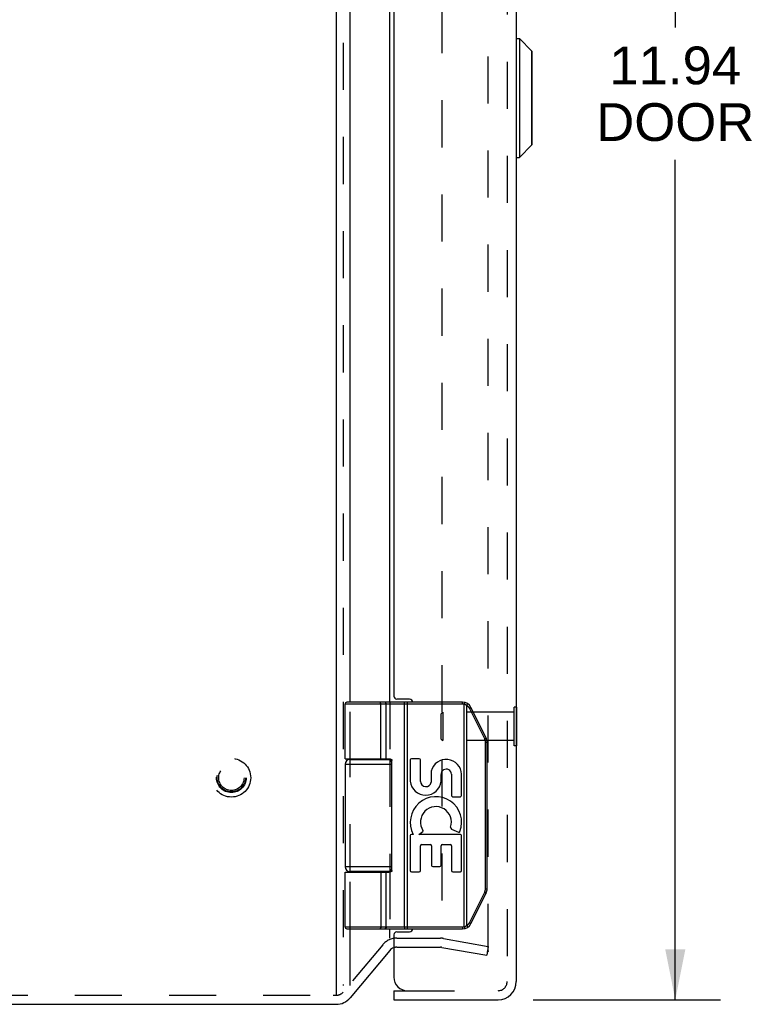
# Model space of a CAD drawing. Header units: inches. Extents: x 0 to 56.7, y 0 to 36.7.
# Tile 3 of 10: x 4.9 to 9.7, y 13.2 to 19.7. Entities that reach past the tile are written whole.
import ezdxf

# ---------------------------------------------------------------- set-up
doc = ezdxf.new("R2010")
doc.units = ezdxf.units.IN
doc.header["$LTSCALE"] = 3.116667
doc.header["$MEASUREMENT"] = 0
doc.linetypes.add('HIDDEN', pattern=[0.2, 0.1, -0.1])
doc.layers.get('0').update_dxf_attribs({"linetype": 'CONTINUOUS'})
for name, color, linetype in [('DEFAULT_2', 8, 'HIDDEN'), ('DIMENSIONS', 7, 'CONTINUOUS'), ('DOOR_ASSEMBLY', 7, 'CONTINUOUS')]:
    doc.layers.add(name, color=color, linetype=linetype)
doc.styles.get("Standard").update_dxf_attribs({"font": 'arial.ttf'})
doc.dimstyles.new('DIMSTYLE_1', dxfattribs={"dimtxt": 0.25, "dimasz": 0.333333, "dimexe": 0.09, "dimexo": 0.07, "dimgap": 0.0375, "dimtad": 0, "dimtih": 1, "dimtoh": 1, "dimzin": 4, "dimdsep": 46, "dimtxsty": 'Standard', "dimblk": '_FILLED', "dimblk1": '_FILLED', "dimblk2": '_FILLED', "dimcen": 0.09, "dimadec": 3, "dimazin": 1, "dimtfac": 1, "dimtdec": 3, "dimtofl": 0, "dimtmove": 0, "dimatfit": 3, "dimldrblk": '_FILLED', "dimfxl": 0, "dimtolj": 1, "dimtzin": 4, "dimarcsym": 0})

# ---------------------------------------------------------------- blocks, each defined once
blk = doc.blocks.new('_FILLED')
at = {"color": 0, "linetype": 'ByBlock'}
blk.add_solid([(0, 0), (-1, 0.2), (-1, -0.2)], dxfattribs=at)
blk = doc.blocks.new('*D13')
at = {"layer": 'DIMENSIONS', "color": 2, "linetype": 'Continuous'}
for p, q in [((8.2643, 25.1739), (9.5047, 25.1739)), ((9.2047, 25.1739), (9.2047, 19.6694)), ((9.2047, 13.2339), (9.2047, 18.7944)), ((8.2643, 13.2339), (9.5047, 13.2339))]:
    blk.add_line(p, q, dxfattribs=at)
at = {"layer": 'DIMENSIONS', "color": 2, "linetype": 'Continuous', "xscale": 0.3333333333, "yscale": 0.3333333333, "zscale": 0.3333333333}
for p, rotation in [((9.2047, 25.1739), 90), ((9.2047, 13.2339), 270)]:
    blk.add_blockref('_FILLED', p, dxfattribs=dict(at, rotation=rotation))
at = {"layer": 'DIMENSIONS', "color": 2, "linetype": 'Continuous', "insert": (9.2047, 19.5444), "char_height": 0.25, "width": 1.046468, "attachment_point": 2, "line_spacing_factor": 0.9}
blk.add_mtext('11.94\\PDOOR', dxfattribs=at)

msp = doc.modelspace()

# ---------------------------------------------------------------- linework, layer by layer
at = {"color": 3, "linetype": 'Continuous'}
for p, q in [((6.9595, 25.1836), (6.9595, 13.2658)), ((7.0514, 15.2039), (7.0514, 23.2039)), ((7.3144, 15.2039), (7.3144, 23.2039)), ((7.0514, 14.8239), (7.0514, 14.8289)), ((7.3144, 14.8239), (7.3144, 14.8286)), ((7.0514, 14.0789), (7.0514, 14.0839)), ((7.3144, 14.0792), (7.3144, 14.0839)), ((7.0514, 13.3294), (7.0514, 13.7039)), ((7.3144, 13.6428), (7.3144, 13.7039)), ((7.3144, 13.5601), (7.0514, 13.2468)), ((2.0865, 13.2039), (6.9595, 13.2039))]:
    msp.add_line(p, q, dxfattribs=at)
for centre, radius, start, end in [((7.3603, 13.5216), 0.06, 108.81154, 140), ((6.9595, 13.3239), 0.12, 270, 320)]:
    msp.add_arc(centre, radius, start, end, dxfattribs=at)
at = {"layer": 'DEFAULT_2', "color": 8, "linetype": 'HIDDEN'}
for p, q in [((7.0055, 25.179), (7.0055, 13.3294)), ((7.9668, 13.5578), (7.9668, 24.85)), ((7.6595, 24.7985), (7.6595, 13.6534)), ((7.0514, 14.8289), (7.0514, 15.2039)), ((7.3144, 15.2039), (7.3144, 14.8286)), ((7.0514, 14.0839), (7.0514, 14.8239)), ((7.3144, 14.8239), (7.3144, 14.0839)), ((7.0514, 13.7039), (7.0514, 14.0789)), ((7.3144, 14.0792), (7.3144, 13.7039)), ((7.3603, 13.6416), (7.6491, 13.6416)), ((7.6699, 13.6397), (7.9668, 13.5874)), ((7.2684, 13.5987), (7.0055, 13.2853)), ((7.3603, 13.5816), (7.6491, 13.5816)), ((7.6595, 13.5806), (7.9564, 13.5283)), ((7.9668, 13.5874), (7.9564, 13.5283)), ((2.1128, 13.2639), (6.9401, 13.2639)), ((6.9401, 13.2639), (6.9595, 13.2639))]:
    msp.add_line(p, q, dxfattribs=at)
for points in [[(7.9589, 13.5498), (7.9582, 13.5498), (7.9575, 13.5499)], [(7.9668, 13.5578), (7.9667, 13.5571), (7.9667, 13.5564), (7.9665, 13.5557), (7.9663, 13.555), (7.966, 13.5544), (7.9657, 13.5538), (7.9654, 13.5532), (7.9649, 13.5526), (7.9645, 13.5521), (7.964, 13.5516), (7.9634, 13.5512), (7.9628, 13.5508), (7.9622, 13.5505), (7.9616, 13.5502), (7.9609, 13.55), (7.9603, 13.5499), (7.9596, 13.5498), (7.9589, 13.5498)]]:
    msp.add_lwpolyline(points, dxfattribs=at)
for radius in [0.128, 0.0981, 0.094, 0.084]:
    msp.add_circle((6.2655, 14.7039), radius, dxfattribs=at)
for centre, radius, start, end in [((7.3603, 13.5216), 0.12, 90, 140), ((7.6491, 13.5216), 0.12, 80, 90), ((7.3603, 13.5216), 0.06, 90, 108.81154), ((7.6491, 13.5216), 0.06, 80, 90), ((6.9595, 13.3239), 0.06, 270, 320)]:
    msp.add_arc(centre, radius, start, end, dxfattribs=at)
at = {"layer": 'DOOR_ASSEMBLY', "color": 8, "linetype": 'HIDDEN'}
for p, q in [((8.091, 25.0539), (8.091, 13.3539)), ((7.655, 15.1279), (7.665, 15.1379)), ((7.655, 14.9599), (7.655, 15.1279)), ((8.137, 15.1379), (7.665, 15.1379)), ((7.665, 15.1379), (7.665, 14.9499)), ((8.151, 15.1719), (8.137, 15.1719)), ((8.137, 14.9159), (8.137, 15.1719)), ((7.655, 14.9599), (7.665, 14.9499)), ((8.137, 14.9499), (7.665, 14.9499)), ((8.151, 14.9159), (8.137, 14.9159)), ((7.431, 13.2939), (8.031, 13.2939))]:
    msp.add_line(p, q, dxfattribs=at)
at = {"layer": 'DOOR_ASSEMBLY', "color": 3, "linetype": 'Continuous'}
for p, q in [((8.151, 25.0539), (8.151, 13.3539)), ((7.341, 23.1639), (7.341, 15.2439)), ((7.446, 15.2239), (7.361, 15.2239)), ((7.341, 13.6639), (7.341, 13.3839)), ((7.361, 13.6839), (7.446, 13.6839)), ((7.341, 13.2339), (8.031, 13.2339))]:
    msp.add_line(p, q, dxfattribs=at)
at = {"layer": 'DOOR_ASSEMBLY', "color": 7, "linetype": 'Continuous'}
for p, q in [((8.154, 19.598), (8.1728, 19.598)), ((8.154, 18.8099), (8.154, 19.598)), ((8.1728, 19.598), (8.2559, 19.5148)), ((8.1728, 19.598), (8.1728, 18.8099)), ((8.2559, 18.893), (8.2559, 19.5148)), ((8.258, 18.898), (8.258, 19.5098)), ((8.1728, 18.8099), (8.2559, 18.893)), ((8.154, 18.8099), (8.1728, 18.8099)), ((7.7954, 15.1909), (7.018, 15.1909)), ((7.018, 14.8289), (7.018, 15.1909)), ((7.7954, 15.2039), (7.031, 15.2039)), ((7.2485, 15.2039), (7.2483, 15.2039)), ((7.2486, 15.2039), (7.2484, 15.2039)), ((7.2487, 15.2039), (7.2485, 15.2039)), ((7.2488, 15.2039), (7.2486, 15.2039)), ((7.2549, 14.8289), (7.2549, 15.1911)), ((7.2549, 14.8289), (7.2549, 15.1911)), ((7.2909, 14.8289), (7.2909, 15.1909)), ((7.4111, 15.1991), (7.411, 15.1995)), ((7.4111, 15.1988), (7.4111, 15.1991)), ((7.4112, 15.1979), (7.4112, 15.1983)), ((7.4113, 15.1975), (7.4112, 15.1979)), ((7.4113, 15.1971), (7.4113, 15.1975)), ((7.4113, 15.1968), (7.4113, 15.1971)), ((7.4114, 15.1964), (7.4113, 15.1968)), ((7.4114, 15.196), (7.4114, 15.1964)), ((7.4114, 15.1956), (7.4114, 15.196)), ((7.4114, 15.1952), (7.4114, 15.1956)), ((7.4114, 15.1948), (7.4114, 15.1952)), ((7.4115, 15.1943), (7.4114, 15.1948)), ((7.4115, 15.1939), (7.4115, 15.1943)), ((7.4115, 15.1935), (7.4115, 15.1939)), ((7.4115, 15.1931), (7.4115, 15.1935)), ((7.4115, 15.1926), (7.4115, 15.1931)), ((7.4115, 15.1922), (7.4115, 15.1926)), ((7.4115, 15.1918), (7.4115, 15.1922)), ((7.4115, 15.1913), (7.4115, 15.1918)), ((7.4115, 13.7169), (7.4115, 15.1913)), ((7.4307, 13.7039), (7.4307, 15.2039)), ((7.7954, 15.1909), (7.7954, 15.2039)), ((7.8073, 15.1894), (7.8104, 15.2021)), ((7.8073, 13.7184), (7.8073, 15.1894)), ((7.8275, 15.1873), (7.8277, 15.1876)), ((7.8277, 15.1876), (7.8279, 15.1879)), ((7.8279, 15.1879), (7.828, 15.1883)), ((7.828, 15.1883), (7.8282, 15.1886)), ((7.8282, 15.1886), (7.8284, 15.1889)), ((7.8284, 15.1889), (7.8285, 15.1891)), ((7.8285, 15.1891), (7.8287, 15.1894)), ((7.8287, 15.1894), (7.8288, 15.1897)), ((7.8288, 15.1897), (7.8289, 15.19)), ((7.8289, 15.19), (7.8291, 15.1902)), ((7.8246, 15.1826), (7.8248, 15.183)), ((7.8246, 13.7252), (7.8246, 15.1826)), ((7.8248, 15.183), (7.8252, 15.1835)), ((7.8252, 15.1835), (7.8255, 15.184)), ((7.8255, 15.184), (7.8259, 15.1846)), ((7.8259, 15.1846), (7.8262, 15.1851)), ((7.8262, 15.1851), (7.8265, 15.1856)), ((7.8265, 15.1856), (7.8267, 15.186)), ((7.8267, 15.186), (7.8269, 15.1863)), ((7.8269, 15.1863), (7.8271, 15.1866)), ((7.8271, 15.1866), (7.8273, 15.187)), ((7.8273, 15.187), (7.8275, 15.1873)), ((7.8414, 15.1635), (7.842, 15.1638)), ((7.9426, 14.9613), (7.8414, 15.1635)), ((7.842, 15.1638), (7.8428, 15.1642)), ((7.8428, 15.1642), (7.8435, 15.1646)), ((7.8435, 15.1646), (7.8442, 15.165)), ((7.8442, 15.165), (7.845, 15.1654)), ((7.845, 15.1654), (7.8456, 15.1657)), ((7.8456, 15.1657), (7.8463, 15.1661)), ((7.8463, 15.1661), (7.8468, 15.1664)), ((7.8468, 15.1664), (7.8472, 15.1666)), ((7.8472, 15.1666), (7.8477, 15.1669)), ((7.8477, 15.1669), (7.8481, 15.1671)), ((7.8481, 15.1671), (7.8485, 15.1673)), ((7.8485, 15.1673), (7.8487, 15.1675)), ((7.8487, 15.1675), (7.849, 15.1676)), ((7.849, 15.1676), (7.8492, 15.1678)), ((7.8492, 15.1678), (7.8494, 15.1679)), ((7.8494, 15.1679), (7.8496, 15.168)), ((7.8496, 15.168), (7.8498, 15.1682)), ((7.8498, 15.1682), (7.85, 15.1683)), ((7.9524, 14.9671), (7.8513, 15.1694)), ((8.155, 15.1719), (8.151, 15.1719)), ((8.155, 14.9159), (8.155, 15.1719)), ((7.9426, 14.9613), (7.9431, 14.9616)), ((7.9431, 14.9616), (7.9439, 14.962)), ((7.9439, 14.962), (7.9446, 14.9624)), ((7.9446, 14.9624), (7.9454, 14.9627)), ((7.9454, 14.9627), (7.9461, 14.9631)), ((7.9461, 14.9631), (7.9468, 14.9635)), ((7.9468, 14.9635), (7.9474, 14.9639)), ((7.9474, 14.9639), (7.9479, 14.9641)), ((7.9478, 14.9391), (7.959, 14.9391)), ((7.9478, 13.9687), (7.9478, 14.9391)), ((7.9479, 14.9641), (7.9483, 14.9644)), ((7.9483, 14.9644), (7.9488, 14.9646)), ((7.9488, 14.9646), (7.9492, 14.9649)), ((7.9492, 14.9649), (7.9496, 14.9651)), ((7.9496, 14.9651), (7.9498, 14.9652)), ((7.9498, 14.9652), (7.9501, 14.9654)), ((7.9501, 14.9654), (7.9503, 14.9655)), ((7.9503, 14.9655), (7.9505, 14.9657)), ((7.9505, 14.9657), (7.9507, 14.9658)), ((7.9507, 14.9658), (7.9509, 14.9659)), ((7.9509, 14.9659), (7.9511, 14.966)), ((7.959, 13.9687), (7.959, 14.9391)), ((8.155, 14.9159), (8.151, 14.9159)), ((7.048, 14.8239), (7.3267, 14.8239)), ((7.0975, 14.8289), (7.0975, 14.8239)), ((7.2535, 14.8289), (7.2535, 14.8239)), ((7.3289, 14.0889), (7.3289, 14.8189)), ((7.4497, 14.8215), (7.4497, 14.6804)), ((7.51, 14.8299), (7.4581, 14.8299)), ((7.5184, 14.6799), (7.5184, 14.8215)), ((7.018, 14.7939), (7.3289, 14.7939)), ((7.018, 14.7939), (7.018, 14.1139)), ((7.5884, 14.7482), (7.5884, 14.6734)), ((7.6538, 14.6815), (7.654, 14.7242)), ((7.7225, 14.7265), (7.7225, 14.5869)), ((7.7899, 14.5869), (7.7899, 14.7265)), ((7.7309, 14.5785), (7.7815, 14.5785)), ((7.5071, 14.329), (7.5327, 14.3469)), ((7.7237, 14.3637), (7.769, 14.3441)), ((7.4497, 14.3206), (7.4497, 14.0891)), ((7.4699, 14.329), (7.4581, 14.329)), ((7.7815, 14.329), (7.5071, 14.329)), ((7.7899, 14.0891), (7.7899, 14.3206)), ((7.5184, 14.0891), (7.5184, 14.2532)), ((7.5268, 14.2616), (7.5815, 14.2616)), ((7.5899, 14.2532), (7.5899, 14.1236)), ((7.6536, 14.1236), (7.6536, 14.2532)), ((7.662, 14.2616), (7.7141, 14.2616)), ((7.7225, 14.2532), (7.7225, 14.0891)), ((7.3289, 14.1139), (7.018, 14.1139)), ((7.3267, 14.0839), (7.048, 14.0839)), ((7.0975, 14.0839), (7.0975, 14.0789)), ((7.2535, 14.0839), (7.2535, 14.0789)), ((7.4581, 14.0807), (7.51, 14.0807)), ((7.5983, 14.1152), (7.6452, 14.1152)), ((7.7309, 14.0807), (7.7815, 14.0807)), ((7.018, 14.0789), (7.309, 14.0789)), ((7.018, 13.7169), (7.018, 14.0789)), ((7.2909, 13.7169), (7.2909, 14.0789)), ((7.9478, 13.9687), (7.959, 13.9687)), ((7.8414, 13.7443), (7.9426, 13.9465)), ((7.8513, 13.7385), (7.9524, 13.9407)), ((7.9426, 13.9465), (7.9435, 13.946)), ((7.9435, 13.946), (7.9443, 13.9456)), ((7.9443, 13.9456), (7.945, 13.9452)), ((7.945, 13.9452), (7.9457, 13.9449)), ((7.9457, 13.9449), (7.9464, 13.9445)), ((7.9464, 13.9445), (7.9471, 13.9441)), ((7.9471, 13.9441), (7.9476, 13.9439)), ((7.9476, 13.9439), (7.948, 13.9436)), ((7.948, 13.9436), (7.9485, 13.9433)), ((7.9485, 13.9433), (7.9489, 13.9431)), ((7.9495, 13.9428), (7.9497, 13.9426)), ((7.9497, 13.9426), (7.95, 13.9425)), ((7.95, 13.9425), (7.9502, 13.9424)), ((7.9502, 13.9424), (7.9504, 13.9422)), ((7.9504, 13.9422), (7.9506, 13.9421)), ((7.9506, 13.9421), (7.9508, 13.942)), ((7.018, 13.7169), (7.7954, 13.7169)), ((7.031, 13.7039), (7.7954, 13.7039)), ((7.2485, 13.7039), (7.2483, 13.7039)), ((7.2486, 13.7039), (7.2484, 13.7039)), ((7.2487, 13.7039), (7.2485, 13.7039)), ((7.2488, 13.7039), (7.2486, 13.7039)), ((7.2489, 13.7039), (7.2487, 13.7039)), ((7.4112, 13.7094), (7.4111, 13.709)), ((7.4111, 13.709), (7.4111, 13.7087)), ((7.4113, 13.7105), (7.4112, 13.7101)), ((7.4112, 13.7101), (7.4112, 13.7097)), ((7.4112, 13.7097), (7.4112, 13.7094)), ((7.4114, 13.7116), (7.4113, 13.7112)), ((7.4113, 13.7112), (7.4113, 13.7108)), ((7.4113, 13.7108), (7.4113, 13.7105)), ((7.4115, 13.7133), (7.4114, 13.7128)), ((7.4114, 13.7128), (7.4114, 13.7124)), ((7.4114, 13.7124), (7.4114, 13.712)), ((7.4114, 13.712), (7.4114, 13.7116)), ((7.4115, 13.7169), (7.4115, 13.7167)), ((7.4115, 13.7167), (7.4115, 13.7163)), ((7.4115, 13.7163), (7.4115, 13.7158)), ((7.4115, 13.7158), (7.4115, 13.7154)), ((7.4115, 13.7154), (7.4115, 13.715)), ((7.4115, 13.715), (7.4115, 13.7145)), ((7.4115, 13.7145), (7.4115, 13.7141)), ((7.4115, 13.7141), (7.4115, 13.7137)), ((7.4115, 13.7137), (7.4115, 13.7133)), ((7.7954, 13.7169), (7.7954, 13.7039)), ((7.8073, 13.7184), (7.8104, 13.7057)), ((7.8246, 13.7252), (7.8249, 13.7247)), ((7.8249, 13.7247), (7.8253, 13.7241)), ((7.8253, 13.7241), (7.8256, 13.7236)), ((7.8256, 13.7236), (7.826, 13.7231)), ((7.826, 13.7231), (7.8263, 13.7225)), ((7.8263, 13.7225), (7.8266, 13.722)), ((7.8266, 13.722), (7.8268, 13.7217)), ((7.8268, 13.7217), (7.827, 13.7213)), ((7.827, 13.7213), (7.8272, 13.721)), ((7.8272, 13.721), (7.8274, 13.7207)), ((7.8274, 13.7207), (7.8276, 13.7203)), ((7.8276, 13.7203), (7.8278, 13.72)), ((7.8278, 13.72), (7.8279, 13.7197)), ((7.8279, 13.7197), (7.8281, 13.7194)), ((7.8281, 13.7194), (7.8283, 13.7191)), ((7.8283, 13.7191), (7.8284, 13.7188)), ((7.8284, 13.7188), (7.8286, 13.7185)), ((7.8286, 13.7185), (7.8287, 13.7182)), ((7.8287, 13.7182), (7.8289, 13.718)), ((7.8414, 13.7443), (7.8424, 13.7438)), ((7.8424, 13.7438), (7.8431, 13.7434)), ((7.8431, 13.7434), (7.8439, 13.743)), ((7.8439, 13.743), (7.8446, 13.7426)), ((7.8446, 13.7426), (7.8453, 13.7422)), ((7.8453, 13.7422), (7.846, 13.7419)), ((7.846, 13.7419), (7.8465, 13.7416)), ((7.8465, 13.7416), (7.8469, 13.7413)), ((7.8469, 13.7413), (7.8474, 13.7411)), ((7.8474, 13.7411), (7.8478, 13.7408)), ((7.8478, 13.7408), (7.8482, 13.7406)), ((7.8482, 13.7406), (7.8485, 13.7405)), ((7.8485, 13.7405), (7.8487, 13.7403)), ((7.8487, 13.7403), (7.849, 13.7402)), ((7.849, 13.7402), (7.8492, 13.74)), ((7.8492, 13.74), (7.8494, 13.7399)), ((7.8494, 13.7399), (7.8496, 13.7398)), ((7.341, 13.2939), (7.431, 13.2939)), ((7.341, 13.2939), (7.341, 13.2339))]:
    msp.add_line(p, q, dxfattribs=at)
for points in [[(7.2549, 15.1911), (7.2549, 15.1913), (7.2549, 15.1916), (7.2549, 15.1918), (7.2549, 15.192), (7.2549, 15.1922), (7.2549, 15.1924), (7.2548, 15.1926), (7.2548, 15.1928), (7.2548, 15.1931), (7.2548, 15.1933), (7.2548, 15.1935), (7.2547, 15.1937), (7.2547, 15.1939), (7.2547, 15.1941), (7.2547, 15.1943), (7.2546, 15.1945), (7.2546, 15.1948), (7.2546, 15.195), (7.2545, 15.1952), (7.2545, 15.1954), (7.2545, 15.1956), (7.2544, 15.1958), (7.2544, 15.196), (7.2543, 15.1962), (7.2543, 15.1964), (7.2542, 15.1966), (7.2542, 15.1968), (7.2541, 15.197), (7.2541, 15.1971), (7.254, 15.1973), (7.254, 15.1975), (7.2539, 15.1977), (7.2539, 15.1979), (7.2538, 15.1981), (7.2537, 15.1983), (7.2537, 15.1984), (7.2536, 15.1986), (7.2536, 15.1988), (7.2535, 15.199), (7.2534, 15.1991), (7.2533, 15.1993), (7.2533, 15.1995), (7.2532, 15.1996), (7.2531, 15.1998), (7.2531, 15.1999), (7.253, 15.2001), (7.2529, 15.2002), (7.2528, 15.2004), (7.2527, 15.2005), (7.2527, 15.2007), (7.2526, 15.2008), (7.2525, 15.201), (7.2524, 15.2011), (7.2523, 15.2012), (7.2522, 15.2014), (7.2521, 15.2015), (7.2521, 15.2016), (7.252, 15.2017), (7.2519, 15.2019), (7.2518, 15.202), (7.2517, 15.2021), (7.2516, 15.2022), (7.2515, 15.2023), (7.2514, 15.2024), (7.2513, 15.2025), (7.2512, 15.2026), (7.2511, 15.2027), (7.251, 15.2028), (7.2509, 15.2029), (7.2508, 15.203), (7.2507, 15.203), (7.2506, 15.2031), (7.2505, 15.2032), (7.2504, 15.2033), (7.2503, 15.2033), (7.2502, 15.2034), (7.2501, 15.2034), (7.25, 15.2035), (7.2499, 15.2035), (7.2498, 15.2036), (7.2496, 15.2036), (7.2495, 15.2037), (7.2494, 15.2037), (7.2493, 15.2038), (7.2492, 15.2038), (7.2491, 15.2038), (7.249, 15.2038), (7.2489, 15.2039), (7.2487, 15.2039)], [(7.2549, 15.1911), (7.2549, 15.1913), (7.2549, 15.1916), (7.2548, 15.1918), (7.2548, 15.192), (7.2548, 15.1922), (7.2548, 15.1924), (7.2548, 15.1926), (7.2548, 15.1928), (7.2548, 15.1931), (7.2548, 15.1933), (7.2547, 15.1935), (7.2547, 15.1937), (7.2547, 15.1939), (7.2547, 15.1941), (7.2546, 15.1943), (7.2546, 15.1945), (7.2546, 15.1948), (7.2545, 15.195), (7.2545, 15.1952), (7.2545, 15.1954), (7.2544, 15.1956), (7.2544, 15.1958), (7.2543, 15.196), (7.2543, 15.1962), (7.2543, 15.1964), (7.2542, 15.1966), (7.2542, 15.1968), (7.2541, 15.197), (7.2541, 15.1971), (7.254, 15.1973), (7.2539, 15.1975), (7.2539, 15.1977), (7.2538, 15.1979), (7.2538, 15.1981), (7.2537, 15.1983), (7.2537, 15.1984), (7.2536, 15.1986), (7.2535, 15.1988), (7.2535, 15.199), (7.2534, 15.1991), (7.2533, 15.1993), (7.2532, 15.1995), (7.2532, 15.1996), (7.2531, 15.1998), (7.253, 15.1999), (7.2529, 15.2001), (7.2529, 15.2002), (7.2528, 15.2004), (7.2527, 15.2005), (7.2526, 15.2007), (7.2525, 15.2008), (7.2525, 15.201), (7.2524, 15.2011), (7.2523, 15.2012), (7.2522, 15.2014), (7.2521, 15.2015), (7.252, 15.2016), (7.2519, 15.2017), (7.2518, 15.2019), (7.2517, 15.202), (7.2517, 15.2021), (7.2516, 15.2022), (7.2515, 15.2023), (7.2514, 15.2024), (7.2513, 15.2025), (7.2512, 15.2026), (7.2511, 15.2027), (7.251, 15.2028), (7.2509, 15.2029), (7.2508, 15.203), (7.2507, 15.203), (7.2506, 15.2031), (7.2505, 15.2032), (7.2504, 15.2033), (7.2503, 15.2033), (7.2501, 15.2034), (7.25, 15.2034), (7.2499, 15.2035), (7.2498, 15.2035), (7.2497, 15.2036), (7.2496, 15.2036), (7.2495, 15.2037), (7.2494, 15.2037), (7.2493, 15.2038), (7.2492, 15.2038), (7.2491, 15.2038), (7.249, 15.2038), (7.2489, 15.2039)], [(7.2909, 15.1909), (7.2909, 15.1911), (7.2909, 15.1913), (7.2908, 15.1916), (7.2908, 15.1918), (7.2908, 15.192), (7.2908, 15.1922), (7.2908, 15.1924), (7.2908, 15.1926), (7.2907, 15.1928), (7.2907, 15.1931), (7.2907, 15.1933), (7.2907, 15.1935), (7.2906, 15.1937), (7.2906, 15.1939), (7.2906, 15.1941), (7.2905, 15.1943), (7.2905, 15.1945), (7.2904, 15.1948), (7.2904, 15.195), (7.2903, 15.1952), (7.2903, 15.1954), (7.2902, 15.1956), (7.2901, 15.1958), (7.2901, 15.196), (7.29, 15.1962), (7.2899, 15.1964), (7.2899, 15.1966), (7.2898, 15.1968), (7.2897, 15.197), (7.2896, 15.1971), (7.2896, 15.1973), (7.2895, 15.1975), (7.2894, 15.1977), (7.2893, 15.1979), (7.2892, 15.1981), (7.2891, 15.1983), (7.289, 15.1984), (7.2889, 15.1986), (7.2888, 15.1988), (7.2887, 15.199), (7.2886, 15.1991), (7.2885, 15.1993), (7.2884, 15.1995), (7.2883, 15.1996), (7.2882, 15.1998), (7.2881, 15.1999), (7.288, 15.2001), (7.2879, 15.2002), (7.2877, 15.2004), (7.2876, 15.2005), (7.2875, 15.2007), (7.2874, 15.2008), (7.2872, 15.201), (7.2871, 15.2011), (7.287, 15.2012), (7.2869, 15.2014), (7.2867, 15.2015), (7.2866, 15.2016), (7.2864, 15.2017), (7.2863, 15.2019), (7.2862, 15.202), (7.286, 15.2021), (7.2859, 15.2022), (7.2857, 15.2023), (7.2856, 15.2024), (7.2855, 15.2025), (7.2853, 15.2026), (7.2852, 15.2027), (7.285, 15.2028), (7.2849, 15.2029), (7.2847, 15.203), (7.2846, 15.203), (7.2844, 15.2031), (7.2842, 15.2032), (7.2841, 15.2033), (7.2839, 15.2033), (7.2838, 15.2034), (7.2836, 15.2034), (7.2835, 15.2035), (7.2833, 15.2035), (7.2831, 15.2036), (7.283, 15.2036), (7.2828, 15.2037), (7.2827, 15.2037), (7.2825, 15.2038), (7.2823, 15.2038), (7.2822, 15.2038), (7.282, 15.2038), (7.2818, 15.2039), (7.2817, 15.2039), (7.2815, 15.2039), (7.2813, 15.2039), (7.2812, 15.2039), (7.281, 15.2039)], [(7.411, 15.1995), (7.411, 15.1996), (7.411, 15.1998), (7.411, 15.1999), (7.411, 15.2001), (7.4109, 15.2002), (7.4109, 15.2004), (7.4109, 15.2005), (7.4109, 15.2007), (7.4108, 15.2008), (7.4108, 15.201), (7.4108, 15.2011), (7.4108, 15.2012), (7.4107, 15.2014), (7.4107, 15.2015), (7.4107, 15.2016), (7.4106, 15.2017), (7.4106, 15.2019), (7.4106, 15.202), (7.4106, 15.2021), (7.4105, 15.2022), (7.4105, 15.2023), (7.4105, 15.2024), (7.4104, 15.2025), (7.4104, 15.2026), (7.4104, 15.2027), (7.4103, 15.2028), (7.4103, 15.2029), (7.4103, 15.203), (7.4103, 15.203), (7.4102, 15.2031), (7.4102, 15.2032), (7.4102, 15.2033), (7.4101, 15.2033), (7.4101, 15.2034), (7.4101, 15.2034), (7.41, 15.2035), (7.41, 15.2035), (7.41, 15.2036), (7.4099, 15.2036), (7.4099, 15.2037), (7.4099, 15.2037), (7.4098, 15.2038), (7.4098, 15.2038), (7.4098, 15.2038), (7.4097, 15.2038), (7.4097, 15.2039), (7.4097, 15.2039), (7.4096, 15.2039), (7.4096, 15.2039), (7.4096, 15.2039), (7.4095, 15.2039)], [(7.4112, 15.1983), (7.4112, 15.1984), (7.4111, 15.1988)], [(7.8246, 15.1826), (7.8241, 15.1829), (7.8236, 15.1832), (7.8231, 15.1835), (7.8226, 15.1838), (7.8221, 15.184), (7.8215, 15.1843), (7.821, 15.1846), (7.8205, 15.1848), (7.82, 15.1851), (7.8194, 15.1853), (7.8189, 15.1856), (7.8184, 15.1858), (7.8178, 15.186), (7.8173, 15.1863), (7.8168, 15.1865), (7.8162, 15.1867), (7.8157, 15.1869), (7.8151, 15.1871), (7.8146, 15.1873), (7.814, 15.1875), (7.8135, 15.1877), (7.8129, 15.1879), (7.8124, 15.1881), (7.8118, 15.1883), (7.8112, 15.1884), (7.8107, 15.1886), (7.8101, 15.1887), (7.8096, 15.1889), (7.809, 15.189), (7.8084, 15.1892), (7.8079, 15.1893), (7.8073, 15.1894)], [(7.8291, 15.1902), (7.8291, 15.1904), (7.8292, 15.1905), (7.8292, 15.1906), (7.8293, 15.1907), (7.8294, 15.1908), (7.8294, 15.191), (7.8295, 15.1911), (7.8295, 15.1912), (7.8296, 15.1913), (7.8296, 15.1914), (7.8296, 15.1915), (7.8297, 15.1916), (7.8297, 15.1917), (7.8298, 15.1918), (7.8298, 15.1919), (7.8298, 15.192), (7.8299, 15.1921), (7.8299, 15.1922), (7.8299, 15.1922), (7.83, 15.1923), (7.83, 15.1924), (7.83, 15.1925), (7.83, 15.1926), (7.83, 15.1926), (7.8301, 15.1927), (7.8301, 15.1928), (7.8301, 15.1928), (7.8301, 15.1929), (7.8301, 15.1929), (7.8301, 15.193), (7.8301, 15.193), (7.8301, 15.1931), (7.8301, 15.1931), (7.8301, 15.1932), (7.8301, 15.1932), (7.8301, 15.1932), (7.8301, 15.1933), (7.8301, 15.1933), (7.8301, 15.1933), (7.8301, 15.1934), (7.83, 15.1934), (7.83, 15.1934), (7.83, 15.1934)], [(7.8414, 15.1635), (7.8412, 15.164), (7.8409, 15.1645), (7.8407, 15.165), (7.8404, 15.1654), (7.8402, 15.1659), (7.8399, 15.1664), (7.8396, 15.1668), (7.8394, 15.1673), (7.8391, 15.1677), (7.8388, 15.1682), (7.8385, 15.1686), (7.8382, 15.1691), (7.8379, 15.1695), (7.8376, 15.17), (7.8373, 15.1704), (7.837, 15.1708), (7.8366, 15.1713), (7.8363, 15.1717), (7.836, 15.1721), (7.8357, 15.1725), (7.8353, 15.1729), (7.835, 15.1733), (7.8346, 15.1738), (7.8343, 15.1742), (7.8339, 15.1746), (7.8336, 15.175), (7.8332, 15.1753), (7.8328, 15.1757), (7.8324, 15.1761), (7.8321, 15.1765), (7.8317, 15.1769), (7.8313, 15.1772), (7.8309, 15.1776), (7.8305, 15.178), (7.8301, 15.1783), (7.8297, 15.1787), (7.8293, 15.179), (7.8289, 15.1794), (7.8285, 15.1797), (7.8281, 15.1801), (7.8276, 15.1804), (7.8272, 15.1807), (7.8268, 15.1811), (7.8264, 15.1814), (7.8259, 15.1817), (7.8255, 15.182), (7.825, 15.1823), (7.8246, 15.1826)], [(7.85, 15.1683), (7.8501, 15.1683), (7.8502, 15.1684), (7.8502, 15.1684), (7.8503, 15.1685), (7.8504, 15.1685), (7.8505, 15.1686), (7.8505, 15.1686), (7.8506, 15.1687), (7.8507, 15.1687), (7.8507, 15.1688), (7.8508, 15.1688), (7.8508, 15.1689), (7.8509, 15.1689), (7.8509, 15.169), (7.851, 15.169), (7.851, 15.169), (7.8511, 15.1691), (7.8511, 15.1691), (7.8511, 15.1691), (7.8512, 15.1691), (7.8512, 15.1692), (7.8512, 15.1692), (7.8512, 15.1692), (7.8512, 15.1692), (7.8512, 15.1693), (7.8513, 15.1693), (7.8513, 15.1693), (7.8513, 15.1693), (7.8513, 15.1693), (7.8513, 15.1694)], [(7.9478, 14.9391), (7.9478, 14.9397), (7.9478, 14.9402), (7.9478, 14.9408), (7.9477, 14.9413), (7.9477, 14.9419), (7.9477, 14.9424), (7.9476, 14.943), (7.9476, 14.9435), (7.9475, 14.9441), (7.9475, 14.9446), (7.9474, 14.9451), (7.9474, 14.9457), (7.9473, 14.9462), (7.9472, 14.9468), (7.9471, 14.9473), (7.947, 14.9478), (7.9469, 14.9484), (7.9468, 14.9489), (7.9467, 14.9494), (7.9466, 14.95), (7.9465, 14.9505), (7.9463, 14.951), (7.9462, 14.9516), (7.9461, 14.9521), (7.9459, 14.9526), (7.9458, 14.9532), (7.9456, 14.9537), (7.9454, 14.9542), (7.9453, 14.9547), (7.9451, 14.9552), (7.9449, 14.9558), (7.9447, 14.9563), (7.9445, 14.9568), (7.9443, 14.9573), (7.9441, 14.9578), (7.9439, 14.9583), (7.9437, 14.9588), (7.9435, 14.9593), (7.9433, 14.9598), (7.943, 14.9603), (7.9428, 14.9608), (7.9426, 14.9613)], [(7.9511, 14.966), (7.9512, 14.9661), (7.9513, 14.9661), (7.9514, 14.9662), (7.9514, 14.9662), (7.9515, 14.9663), (7.9516, 14.9663), (7.9517, 14.9664), (7.9517, 14.9664), (7.9518, 14.9665), (7.9519, 14.9665), (7.9519, 14.9666), (7.952, 14.9666), (7.952, 14.9667), (7.9521, 14.9667), (7.9521, 14.9667), (7.9521, 14.9668), (7.9522, 14.9668), (7.9522, 14.9668), (7.9523, 14.9669), (7.9523, 14.9669), (7.9523, 14.9669), (7.9523, 14.9669), (7.9523, 14.967), (7.9524, 14.967), (7.9524, 14.967), (7.9524, 14.967), (7.9524, 14.9671), (7.9524, 14.9671), (7.9524, 14.9671), (7.9524, 14.9671)], [(7.018, 14.8289), (7.309, 14.8289), (7.3097, 14.8289), (7.3104, 14.8289), (7.311, 14.8289), (7.3117, 14.8288), (7.3123, 14.8288), (7.3129, 14.8288), (7.3135, 14.8287), (7.3141, 14.8287), (7.3147, 14.8286), (7.3152, 14.8285), (7.3157, 14.8285), (7.3162, 14.8284), (7.3167, 14.8283), (7.3171, 14.8282), (7.3176, 14.8282), (7.318, 14.8281), (7.3184, 14.828), (7.3188, 14.8279), (7.3192, 14.8278), (7.3195, 14.8277), (7.3199, 14.8276), (7.3202, 14.8275), (7.3206, 14.8274), (7.3209, 14.8273), (7.3212, 14.8272), (7.3215, 14.8271), (7.3218, 14.827), (7.3221, 14.8269), (7.3224, 14.8267), (7.3226, 14.8266), (7.3229, 14.8265), (7.3231, 14.8264), (7.3234, 14.8263), (7.3236, 14.8262), (7.3238, 14.826), (7.324, 14.8259), (7.3242, 14.8258), (7.3244, 14.8257), (7.3246, 14.8256), (7.3248, 14.8254), (7.325, 14.8253), (7.3252, 14.8252), (7.3254, 14.8251), (7.3255, 14.8249), (7.3257, 14.8248), (7.3258, 14.8247), (7.326, 14.8246), (7.3261, 14.8245), (7.3263, 14.8243), (7.3264, 14.8242), (7.3265, 14.8241), (7.3266, 14.824), (7.3268, 14.8238), (7.3269, 14.8237), (7.327, 14.8236), (7.3271, 14.8235), (7.3272, 14.8234), (7.3273, 14.8232), (7.3274, 14.8231), (7.3275, 14.823), (7.3276, 14.8229), (7.3276, 14.8228), (7.3277, 14.8226), (7.3278, 14.8225), (7.3279, 14.8224), (7.328, 14.8223), (7.328, 14.8222), (7.3281, 14.8221), (7.3281, 14.822), (7.3282, 14.8218), (7.3283, 14.8217), (7.3283, 14.8216), (7.3284, 14.8215), (7.3284, 14.8214), (7.3285, 14.8213), (7.3285, 14.8212), (7.3285, 14.8211), (7.3286, 14.8209), (7.3286, 14.8208), (7.3287, 14.8207), (7.3287, 14.8206), (7.3287, 14.8205), (7.3287, 14.8204), (7.3288, 14.8203), (7.3288, 14.8202), (7.3288, 14.8201), (7.3288, 14.82), (7.3289, 14.8199), (7.3289, 14.8198), (7.3289, 14.8196), (7.3289, 14.8195), (7.3289, 14.8194), (7.3289, 14.8193), (7.3289, 14.8192), (7.3289, 14.8191), (7.3289, 14.819), (7.3289, 14.8189)], [(7.3289, 14.0889), (7.3289, 14.0888), (7.3289, 14.0887), (7.3289, 14.0886), (7.3289, 14.0885), (7.3289, 14.0884), (7.3289, 14.0883), (7.3289, 14.0882), (7.3289, 14.088), (7.3289, 14.0879), (7.3288, 14.0878), (7.3288, 14.0877), (7.3288, 14.0876), (7.3288, 14.0875), (7.3287, 14.0874), (7.3287, 14.0873), (7.3287, 14.0872), (7.3287, 14.0871), (7.3286, 14.087), (7.3286, 14.0869), (7.3285, 14.0867), (7.3285, 14.0866), (7.3285, 14.0865), (7.3284, 14.0864), (7.3284, 14.0863), (7.3283, 14.0862), (7.3283, 14.0861), (7.3282, 14.086), (7.3281, 14.0858), (7.3281, 14.0857), (7.328, 14.0856), (7.328, 14.0855), (7.3279, 14.0854), (7.3278, 14.0853), (7.3277, 14.0852), (7.3276, 14.085), (7.3276, 14.0849), (7.3275, 14.0848), (7.3274, 14.0847), (7.3273, 14.0846), (7.3272, 14.0844), (7.3271, 14.0843), (7.327, 14.0842), (7.3269, 14.0841), (7.3268, 14.084), (7.3266, 14.0838), (7.3265, 14.0837), (7.3264, 14.0836), (7.3263, 14.0835), (7.3261, 14.0834), (7.326, 14.0832), (7.3258, 14.0831), (7.3257, 14.083), (7.3255, 14.0829), (7.3254, 14.0827), (7.3252, 14.0826), (7.325, 14.0825), (7.3248, 14.0824), (7.3246, 14.0822), (7.3244, 14.0821), (7.3242, 14.082), (7.324, 14.0819), (7.3238, 14.0818), (7.3236, 14.0816), (7.3234, 14.0815), (7.3231, 14.0814), (7.3229, 14.0813), (7.3226, 14.0812), (7.3224, 14.0811), (7.3221, 14.0809), (7.3218, 14.0808), (7.3215, 14.0807), (7.3212, 14.0806), (7.3209, 14.0805), (7.3206, 14.0804), (7.3202, 14.0803), (7.3199, 14.0802), (7.3195, 14.0801), (7.3192, 14.08), (7.3188, 14.0799), (7.3184, 14.0798), (7.318, 14.0797), (7.3176, 14.0796), (7.3171, 14.0796), (7.3167, 14.0795), (7.3162, 14.0794), (7.3157, 14.0793), (7.3152, 14.0793), (7.3147, 14.0792), (7.3141, 14.0791), (7.3135, 14.0791), (7.3129, 14.079), (7.3123, 14.079), (7.3117, 14.079), (7.311, 14.0789), (7.3104, 14.0789), (7.3097, 14.0789), (7.309, 14.0789)], [(7.2549, 14.0789), (7.2549, 13.7167), (7.2549, 13.7165), (7.2549, 13.7163), (7.2548, 13.716), (7.2548, 13.7158), (7.2548, 13.7156), (7.2548, 13.7154), (7.2548, 13.7152), (7.2548, 13.715), (7.2548, 13.7147), (7.2548, 13.7145), (7.2547, 13.7143), (7.2547, 13.7141), (7.2547, 13.7139), (7.2547, 13.7137), (7.2546, 13.7135), (7.2546, 13.7133), (7.2546, 13.7131), (7.2545, 13.7128), (7.2545, 13.7126), (7.2545, 13.7124), (7.2544, 13.7122), (7.2544, 13.712), (7.2543, 13.7118), (7.2543, 13.7116), (7.2543, 13.7114), (7.2542, 13.7112), (7.2542, 13.711), (7.2541, 13.7108), (7.2541, 13.7107), (7.254, 13.7105), (7.2539, 13.7103), (7.2539, 13.7101), (7.2538, 13.7099), (7.2538, 13.7097), (7.2537, 13.7095), (7.2537, 13.7094), (7.2536, 13.7092), (7.2535, 13.709), (7.2535, 13.7088), (7.2534, 13.7087), (7.2533, 13.7085), (7.2532, 13.7083), (7.2532, 13.7082), (7.2531, 13.708), (7.253, 13.7079), (7.2529, 13.7077), (7.2529, 13.7076), (7.2528, 13.7074), (7.2527, 13.7073), (7.2526, 13.7071), (7.2525, 13.707), (7.2525, 13.7068), (7.2524, 13.7067), (7.2523, 13.7066), (7.2522, 13.7064), (7.2521, 13.7063), (7.252, 13.7062), (7.2519, 13.7061), (7.2518, 13.7059), (7.2517, 13.7058), (7.2517, 13.7057), (7.2516, 13.7056), (7.2515, 13.7055), (7.2514, 13.7054), (7.2513, 13.7053), (7.2512, 13.7052), (7.2511, 13.7051), (7.251, 13.705), (7.2509, 13.7049), (7.2508, 13.7049), (7.2507, 13.7048), (7.2506, 13.7047), (7.2505, 13.7046), (7.2504, 13.7046), (7.2503, 13.7045), (7.2501, 13.7044), (7.25, 13.7044), (7.2499, 13.7043), (7.2498, 13.7043), (7.2497, 13.7042), (7.2496, 13.7042), (7.2495, 13.7041), (7.2494, 13.7041), (7.2493, 13.704), (7.2492, 13.704), (7.2491, 13.704), (7.249, 13.704), (7.2489, 13.7039)], [(7.2549, 14.0789), (7.2549, 13.7167), (7.2549, 13.7165), (7.2549, 13.7163), (7.2549, 13.716), (7.2549, 13.7158), (7.2549, 13.7156), (7.2549, 13.7154), (7.2548, 13.7152), (7.2548, 13.715), (7.2548, 13.7147), (7.2548, 13.7145), (7.2548, 13.7143), (7.2547, 13.7141), (7.2547, 13.7139), (7.2547, 13.7137), (7.2547, 13.7135), (7.2546, 13.7133), (7.2546, 13.7131), (7.2546, 13.7128), (7.2545, 13.7126), (7.2545, 13.7124), (7.2545, 13.7122), (7.2544, 13.712), (7.2544, 13.7118), (7.2543, 13.7116), (7.2543, 13.7114), (7.2542, 13.7112), (7.2542, 13.711), (7.2541, 13.7108), (7.2541, 13.7107), (7.254, 13.7105), (7.254, 13.7103), (7.2539, 13.7101), (7.2539, 13.7099), (7.2538, 13.7097), (7.2537, 13.7095), (7.2537, 13.7094), (7.2536, 13.7092), (7.2536, 13.709), (7.2535, 13.7088), (7.2534, 13.7087), (7.2533, 13.7085), (7.2533, 13.7083), (7.2532, 13.7082), (7.2531, 13.708), (7.2531, 13.7079), (7.253, 13.7077), (7.2529, 13.7076), (7.2528, 13.7074), (7.2527, 13.7073), (7.2527, 13.7071), (7.2526, 13.707), (7.2525, 13.7068), (7.2524, 13.7067), (7.2523, 13.7066), (7.2522, 13.7064), (7.2521, 13.7063), (7.2521, 13.7062), (7.252, 13.7061), (7.2519, 13.7059), (7.2518, 13.7058), (7.2517, 13.7057), (7.2516, 13.7056), (7.2515, 13.7055), (7.2514, 13.7054), (7.2513, 13.7053), (7.2512, 13.7052), (7.2511, 13.7051), (7.251, 13.705), (7.2509, 13.7049), (7.2508, 13.7049), (7.2507, 13.7048), (7.2506, 13.7047), (7.2505, 13.7046), (7.2504, 13.7046), (7.2503, 13.7045), (7.2502, 13.7044), (7.2501, 13.7044), (7.25, 13.7043), (7.2499, 13.7043), (7.2498, 13.7042), (7.2496, 13.7042), (7.2495, 13.7041), (7.2494, 13.7041), (7.2493, 13.704), (7.2492, 13.704), (7.2491, 13.704), (7.249, 13.704), (7.2489, 13.7039)], [(7.9426, 13.9465), (7.9428, 13.947), (7.943, 13.9475), (7.9433, 13.948), (7.9435, 13.9485), (7.9437, 13.949), (7.9439, 13.9495), (7.9441, 13.95), (7.9443, 13.9505), (7.9445, 13.951), (7.9447, 13.9515), (7.9449, 13.952), (7.9451, 13.9526), (7.9453, 13.9531), (7.9454, 13.9536), (7.9456, 13.9541), (7.9458, 13.9546), (7.9459, 13.9552), (7.9461, 13.9557), (7.9462, 13.9562), (7.9463, 13.9568), (7.9465, 13.9573), (7.9466, 13.9578), (7.9467, 13.9584), (7.9468, 13.9589), (7.9469, 13.9594), (7.947, 13.96), (7.9471, 13.9605), (7.9472, 13.961), (7.9473, 13.9616), (7.9474, 13.9621), (7.9474, 13.9627), (7.9475, 13.9632), (7.9475, 13.9637), (7.9476, 13.9643), (7.9476, 13.9648), (7.9477, 13.9654), (7.9477, 13.9659), (7.9477, 13.9665), (7.9478, 13.967), (7.9478, 13.9676), (7.9478, 13.9681), (7.9478, 13.9687)], [(7.9489, 13.9431), (7.9493, 13.9429), (7.9495, 13.9428)], [(7.9508, 13.942), (7.951, 13.9418), (7.9511, 13.9418), (7.9512, 13.9417), (7.9513, 13.9417), (7.9514, 13.9416), (7.9514, 13.9416), (7.9515, 13.9415), (7.9516, 13.9415), (7.9517, 13.9414), (7.9517, 13.9414), (7.9518, 13.9413), (7.9519, 13.9413), (7.9519, 13.9412), (7.952, 13.9412), (7.952, 13.9411), (7.9521, 13.9411), (7.9521, 13.9411), (7.9521, 13.941), (7.9522, 13.941), (7.9522, 13.941), (7.9523, 13.9409), (7.9523, 13.9409), (7.9523, 13.9409), (7.9523, 13.9409), (7.9523, 13.9408), (7.9524, 13.9408), (7.9524, 13.9408), (7.9524, 13.9408), (7.9524, 13.9407), (7.9524, 13.9407), (7.9524, 13.9407), (7.9524, 13.9407)], [(7.2909, 13.7169), (7.2909, 13.7167), (7.2909, 13.7165), (7.2908, 13.7163), (7.2908, 13.716), (7.2908, 13.7158), (7.2908, 13.7156), (7.2908, 13.7154), (7.2908, 13.7152), (7.2907, 13.715), (7.2907, 13.7147), (7.2907, 13.7145), (7.2907, 13.7143), (7.2906, 13.7141), (7.2906, 13.7139), (7.2906, 13.7137), (7.2905, 13.7135), (7.2905, 13.7133), (7.2904, 13.7131), (7.2904, 13.7128), (7.2903, 13.7126), (7.2903, 13.7124), (7.2902, 13.7122), (7.2901, 13.712), (7.2901, 13.7118), (7.29, 13.7116), (7.2899, 13.7114), (7.2899, 13.7112), (7.2898, 13.711), (7.2897, 13.7108), (7.2896, 13.7107), (7.2896, 13.7105), (7.2895, 13.7103), (7.2894, 13.7101), (7.2893, 13.7099), (7.2892, 13.7097), (7.2891, 13.7095), (7.289, 13.7094), (7.2889, 13.7092), (7.2888, 13.709), (7.2887, 13.7088), (7.2886, 13.7087), (7.2885, 13.7085), (7.2884, 13.7083), (7.2883, 13.7082), (7.2882, 13.708), (7.2881, 13.7079), (7.288, 13.7077), (7.2879, 13.7076), (7.2877, 13.7074), (7.2876, 13.7073), (7.2875, 13.7071), (7.2874, 13.707), (7.2872, 13.7068), (7.2871, 13.7067), (7.287, 13.7066), (7.2869, 13.7064), (7.2867, 13.7063), (7.2866, 13.7062), (7.2864, 13.7061), (7.2863, 13.7059), (7.2862, 13.7058), (7.286, 13.7057), (7.2859, 13.7056), (7.2857, 13.7055), (7.2856, 13.7054), (7.2855, 13.7053), (7.2853, 13.7052), (7.2852, 13.7051), (7.285, 13.705), (7.2849, 13.7049), (7.2847, 13.7049), (7.2846, 13.7048), (7.2844, 13.7047), (7.2842, 13.7046), (7.2841, 13.7046), (7.2839, 13.7045), (7.2838, 13.7044), (7.2836, 13.7044), (7.2835, 13.7043), (7.2833, 13.7043), (7.2831, 13.7042), (7.283, 13.7042), (7.2828, 13.7041), (7.2827, 13.7041), (7.2825, 13.704), (7.2823, 13.704), (7.2822, 13.704), (7.282, 13.704), (7.2818, 13.7039), (7.2817, 13.7039), (7.2815, 13.7039), (7.2813, 13.7039), (7.2812, 13.7039), (7.281, 13.7039)], [(7.4111, 13.7087), (7.411, 13.7083), (7.411, 13.7082), (7.411, 13.708), (7.411, 13.7079), (7.411, 13.7077), (7.4109, 13.7076), (7.4109, 13.7074), (7.4109, 13.7073), (7.4109, 13.7071), (7.4108, 13.707), (7.4108, 13.7068), (7.4108, 13.7067), (7.4108, 13.7066), (7.4107, 13.7064), (7.4107, 13.7063), (7.4107, 13.7062), (7.4106, 13.7061), (7.4106, 13.7059), (7.4106, 13.7058), (7.4106, 13.7057), (7.4105, 13.7056), (7.4105, 13.7055), (7.4105, 13.7054), (7.4104, 13.7053), (7.4104, 13.7052), (7.4104, 13.7051), (7.4103, 13.705), (7.4103, 13.7049), (7.4103, 13.7049), (7.4103, 13.7048), (7.4102, 13.7047), (7.4102, 13.7046), (7.4102, 13.7046), (7.4101, 13.7045), (7.4101, 13.7044), (7.4101, 13.7044), (7.41, 13.7043), (7.41, 13.7043), (7.41, 13.7042), (7.4099, 13.7042), (7.4099, 13.7041), (7.4099, 13.7041), (7.4098, 13.704), (7.4098, 13.704), (7.4098, 13.704), (7.4097, 13.704), (7.4097, 13.7039), (7.4097, 13.7039), (7.4096, 13.7039), (7.4096, 13.7039), (7.4096, 13.7039), (7.4095, 13.7039)], [(7.8073, 13.7184), (7.8079, 13.7185), (7.8084, 13.7186), (7.809, 13.7188), (7.8096, 13.7189), (7.8101, 13.7191), (7.8107, 13.7192), (7.8112, 13.7194), (7.8118, 13.7195), (7.8124, 13.7197), (7.8129, 13.7199), (7.8135, 13.7201), (7.814, 13.7203), (7.8146, 13.7205), (7.8151, 13.7207), (7.8157, 13.7209), (7.8162, 13.7211), (7.8168, 13.7213), (7.8173, 13.7215), (7.8178, 13.7218), (7.8184, 13.722), (7.8189, 13.7222), (7.8194, 13.7225), (7.82, 13.7227), (7.8205, 13.723), (7.821, 13.7232), (7.8215, 13.7235), (7.8221, 13.7238), (7.8226, 13.724), (7.8231, 13.7243), (7.8236, 13.7246), (7.8241, 13.7249), (7.8246, 13.7252)], [(7.8246, 13.7252), (7.825, 13.7255), (7.8255, 13.7258), (7.8259, 13.7261), (7.8264, 13.7264), (7.8268, 13.7268), (7.8272, 13.7271), (7.8276, 13.7274), (7.8281, 13.7277), (7.8285, 13.7281), (7.8289, 13.7284), (7.8293, 13.7288), (7.8297, 13.7291), (7.8301, 13.7295), (7.8305, 13.7298), (7.8309, 13.7302), (7.8313, 13.7306), (7.8317, 13.7309), (7.8321, 13.7313), (7.8324, 13.7317), (7.8328, 13.7321), (7.8332, 13.7325), (7.8336, 13.7328), (7.8339, 13.7332), (7.8343, 13.7336), (7.8346, 13.734), (7.835, 13.7345), (7.8353, 13.7349), (7.8357, 13.7353), (7.836, 13.7357), (7.8363, 13.7361), (7.8366, 13.7365), (7.837, 13.737), (7.8373, 13.7374), (7.8376, 13.7378), (7.8379, 13.7383), (7.8382, 13.7387), (7.8385, 13.7392), (7.8388, 13.7396), (7.8391, 13.7401), (7.8394, 13.7405), (7.8396, 13.741), (7.8399, 13.7414), (7.8402, 13.7419), (7.8404, 13.7424), (7.8407, 13.7428), (7.8409, 13.7433), (7.8412, 13.7438), (7.8414, 13.7443)], [(7.8289, 13.718), (7.829, 13.7177), (7.8291, 13.7176), (7.8291, 13.7174), (7.8292, 13.7173), (7.8292, 13.7172), (7.8293, 13.7171), (7.8294, 13.717), (7.8294, 13.7168), (7.8295, 13.7167), (7.8295, 13.7166), (7.8296, 13.7165), (7.8296, 13.7164), (7.8296, 13.7163), (7.8297, 13.7162), (7.8297, 13.7161), (7.8298, 13.716), (7.8298, 13.7159), (7.8298, 13.7158), (7.8299, 13.7157), (7.8299, 13.7156), (7.8299, 13.7156), (7.83, 13.7155), (7.83, 13.7154), (7.83, 13.7153), (7.83, 13.7152), (7.83, 13.7152), (7.8301, 13.7151), (7.8301, 13.715), (7.8301, 13.715), (7.8301, 13.7149), (7.8301, 13.7149), (7.8301, 13.7148), (7.8301, 13.7148), (7.8301, 13.7147), (7.8301, 13.7147), (7.8301, 13.7146), (7.8301, 13.7146), (7.8301, 13.7146), (7.8301, 13.7145), (7.8301, 13.7145), (7.8301, 13.7145), (7.8301, 13.7144), (7.83, 13.7144), (7.83, 13.7144), (7.83, 13.7144)], [(7.8496, 13.7398), (7.8498, 13.7396), (7.8499, 13.7396), (7.85, 13.7395), (7.8501, 13.7395), (7.8502, 13.7394), (7.8502, 13.7394), (7.8503, 13.7393), (7.8504, 13.7393), (7.8505, 13.7392), (7.8505, 13.7392), (7.8506, 13.7391), (7.8507, 13.7391), (7.8507, 13.739), (7.8508, 13.739), (7.8508, 13.7389), (7.8509, 13.7389), (7.8509, 13.7389), (7.851, 13.7388), (7.851, 13.7388), (7.8511, 13.7387), (7.8511, 13.7387), (7.8511, 13.7387), (7.8512, 13.7387), (7.8512, 13.7386), (7.8512, 13.7386), (7.8512, 13.7386), (7.8512, 13.7386), (7.8512, 13.7385), (7.8513, 13.7385), (7.8513, 13.7385), (7.8513, 13.7385), (7.8513, 13.7385), (7.8513, 13.7385)]]:
    msp.add_lwpolyline(points, dxfattribs=at)
for centre, radius, start, end in [((8.154, 19.5949), 0.00305, 90, 180.00002), ((8.2509, 19.5098), 0.0071, 359.99998, 44.99999), ((8.2509, 18.898), 0.0071, 315.00001, 0.00002), ((8.154, 18.8129), 0.00305, 179.99998, 270), ((7.031, 15.1909), 0.013, 90, 180), ((7.7954, 15.1414), 0.0625, 26.56505, 90), ((7.7954, 15.1414), 0.0495, 76.05599, 90), ((7.8965, 14.9391), 0.0625, 360, 26.56505), ((7.048, 14.7939), 0.03, 90, 180), ((7.303, 14.7939), 0.03, 30.12769, 90), ((7.4581, 14.8215), 0.0084, 90, 180), ((7.51, 14.8215), 0.0084, 0, 90), ((7.6875, 14.722), 0.1025, 2.53111, 165.20132), ((7.6882, 14.7265), 0.0343, 0, 183.93719), ((7.5517, 14.6905), 0.1025, 185.66158, 354.93654), ((7.5537, 14.6799), 0.0353, 180, 349.42104), ((7.6201, 14.4085), 0.17, 339.29666, 207.88167), ((7.7309, 14.5869), 0.0084, 180, 270), ((7.7815, 14.5869), 0.0084, 270, 360), ((7.6201, 14.4101), 0.1025, 341.51399, 212.92348), ((7.5295, 14.3514), 0.0055, 305.0553, 32.92348), ((7.728, 14.374), 0.0112, 161.51399, 247.30195), ((7.772, 14.3511), 0.00764, 246.36559, 339.29666), ((7.4581, 14.3206), 0.0084, 90, 180), ((7.7815, 14.3206), 0.0084, 0, 90), ((7.5268, 14.2532), 0.0084, 90, 180), ((7.5815, 14.2532), 0.0084, 0, 90), ((7.662, 14.2532), 0.0084, 90, 180), ((7.7141, 14.2532), 0.0084, 0, 90), ((7.048, 14.1139), 0.03, 180, 270), ((7.303, 14.1139), 0.03, 270, 329.87231), ((7.4581, 14.0891), 0.0084, 180, 270), ((7.51, 14.0891), 0.0084, 270, 360), ((7.5983, 14.1236), 0.0084, 180, 270), ((7.6452, 14.1236), 0.0084, 270, 360), ((7.7309, 14.0891), 0.0084, 180, 270), ((7.7815, 14.0891), 0.0084, 270, 360), ((7.8965, 13.9687), 0.0625, 333.43495, 0), ((7.031, 13.7169), 0.013, 180, 270), ((7.7954, 13.7664), 0.0625, 270, 333.43495), ((7.7954, 13.7664), 0.0495, 270, 283.94401)]:
    msp.add_arc(centre, radius, start, end, dxfattribs=at)
at = {"layer": 'DOOR_ASSEMBLY', "color": 3, "linetype": 'Continuous'}
for centre, radius, start, end in [((7.361, 15.2439), 0.02, 180, 270), ((7.446, 15.2039), 0.02, 0, 90), ((7.446, 13.7039), 0.02, 270, 360), ((7.361, 13.6639), 0.02, 90, 180), ((7.431, 13.3839), 0.09, 180, 270), ((8.031, 13.3539), 0.12, 270, 360)]:
    msp.add_arc(centre, radius, start, end, dxfattribs=at)
at = {"layer": 'DOOR_ASSEMBLY', "color": 8, "linetype": 'HIDDEN'}
msp.add_arc((8.031, 13.3539), 0.06, 270, 360, dxfattribs=at)

# ---------------------------------------------------------------- dimensions: what is measured, and where the dimension line sits
at = {"layer": 'DIMENSIONS', "color": 2, "linetype": 'Continuous'}
dim = msp.add_linear_dim(base=(9.2047, 13.2339), p1=(8.1943, 25.1739), p2=(8.1943, 13.2339), angle=270, text='<>\\PDOOR', dimstyle='DIMSTYLE_1', dxfattribs=at)
dim.commit()
dim.dimension.update_dxf_attribs({"geometry": '*D13', "text_midpoint": (9.2047, 19.2319), "dimtype": 160})

doc.saveas('drawing.dxf')
